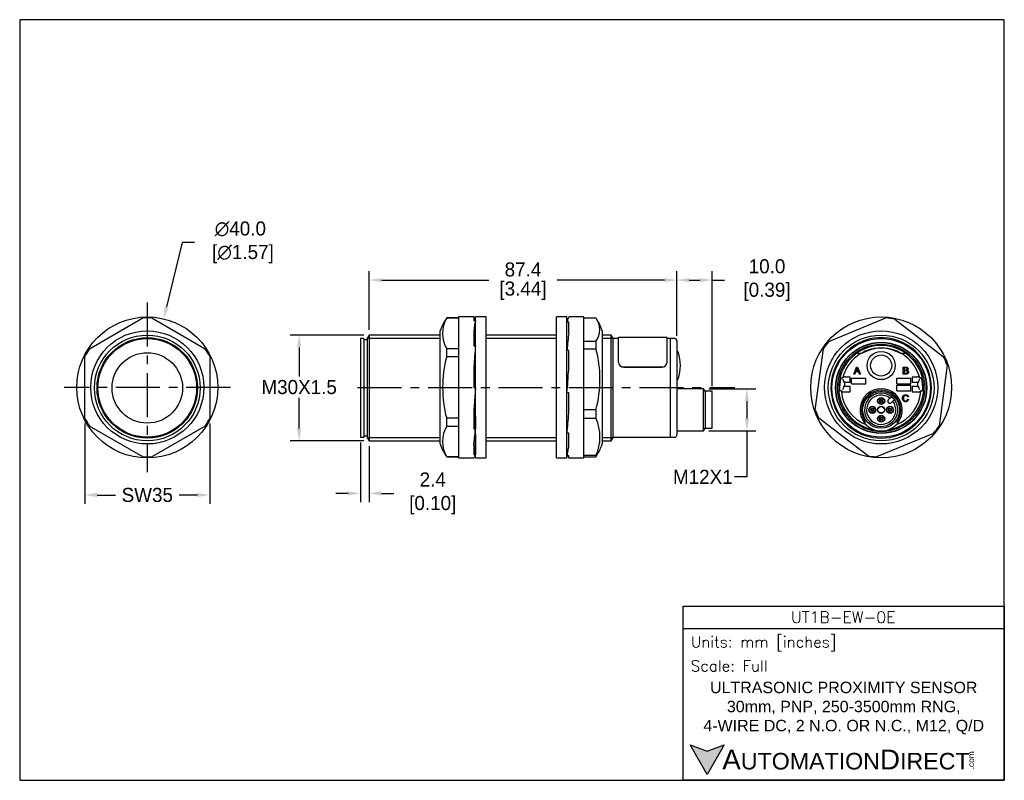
# Model space of a CAD drawing. Header units: inches. Extents: x 512 to 791, y 76 to 291.
import ezdxf

# ---------------------------------------------------------------- set-up
doc = ezdxf.new("R2010")
doc.units = ezdxf.units.IN
doc.header["$LTSCALE"] = 10
doc.header["$MEASUREMENT"] = 0
doc.linetypes.add('CENTER', pattern=[2, 1.25, -0.25, 0.25, -0.25])
for name, color, linetype in [('center', 40, 'CENTER'), ('DIM', 140, 'Continuous'), ('Text', 140, 'Continuous')]:
    doc.layers.add(name, color=color, linetype=linetype)
doc.styles.add('\\M+2ABAC\\M+2A6A11', font='txt')
doc.styles.add('ROMANS', font='romans.shx')
doc.dimstyles.get("Standard").update_dxf_attribs({"dimtxt": 4, "dimasz": 3.5, "dimexe": 2.5, "dimexo": 1.5, "dimgap": 1, "dimtad": 0, "dimtih": 1, "dimtoh": 1, "dimdec": 1, "dimzin": 0, "dimdsep": 46, "dimtxsty": 'Standard', "dimcen": 0, "dimadec": 0, "dimazin": 0, "dimtfac": 1, "dimtdec": 1, "dimtofl": 0, "dimtmove": 0, "dimatfit": 3, "dimfxl": 0, "dimtolj": 1, "dimtzin": 0, "dimarcsym": 0})

# ---------------------------------------------------------------- blocks, each defined once
blk = doc.blocks.new('*D0')
at = {"layer": 'Defpoints', "color": 0}
for p in [(610.77, 201.92), (590.94, 171.92), (610.77, 171.92)]:
    blk.add_point(p, dxfattribs=at)
at = {"layer": 'DIM', "color": 0, "lineweight": -2}
for p, q in [((609.27, 201.92), (588.44, 201.92)), ((590.94, 198.42), (590.94, 190.14)), ((590.94, 175.42), (590.94, 184.14)), ((609.27, 171.92), (588.44, 171.92))]:
    blk.add_line(p, q, dxfattribs=at)
at = {"layer": 'DIM', "color": 0}
for points in [[(590.35, 198.42), (591.52, 198.42), (590.94, 201.92)], [(590.35, 175.42), (591.52, 175.42), (590.94, 171.92)]]:
    blk.add_solid(points, dxfattribs=at)
at = {"layer": 'DIM', "color": 0, "insert": (590.94, 187.14), "char_height": 4, "attachment_point": 5}
blk.add_mtext('\\A1;M30X1.5', dxfattribs=at)
blk = doc.blocks.new('*D1')
at = {"layer": 'Defpoints', "color": 0}
for p in [(530.13, 178.33), (565.56, 178.33), (565.56, 156.52)]:
    blk.add_point(p, dxfattribs=at)
at = {"layer": 'DIM', "color": 0, "lineweight": -2}
for p, q in [((530.13, 176.83), (530.13, 154.02)), ((565.56, 176.83), (565.56, 154.02)), ((533.63, 156.52), (538.85, 156.52)), ((562.06, 156.52), (556.85, 156.52))]:
    blk.add_line(p, q, dxfattribs=at)
at = {"layer": 'DIM', "color": 0}
for points in [[(533.63, 157.11), (533.63, 155.94), (530.13, 156.52)], [(562.06, 157.11), (562.06, 155.94), (565.56, 156.52)]]:
    blk.add_solid(points, dxfattribs=at)
at = {"layer": 'DIM', "color": 0, "insert": (547.85, 156.52), "char_height": 4, "attachment_point": 5}
blk.add_mtext('\\A1;SW35', dxfattribs=at)
blk = doc.blocks.new('*D2')
at = {"layer": 'Defpoints', "color": 0}
for p in [(552.52, 206.51), (543.17, 167.62)]:
    blk.add_point(p, dxfattribs=at)
at = {"layer": 'DIM', "color": 0, "lineweight": -2}
for p, q in [((557.75, 228.23), (553.34, 209.91)), ((561.25, 228.23), (557.75, 228.23))]:
    blk.add_line(p, q, dxfattribs=at)
at = {"layer": 'DIM', "color": 0}
blk.add_solid([(552.78, 210.05), (553.91, 209.77), (552.52, 206.51)], dxfattribs=at)
at = {"layer": 'DIM', "color": 0, "insert": (574.25, 228.23), "char_height": 4, "attachment_point": 5}
blk.add_mtext('\\A1;∅40.0\\P [∅1.57]', dxfattribs=at)
blk = doc.blocks.new('*D3')
at = {"layer": 'Defpoints', "color": 0}
for p in [(608.34, 172.92), (610.77, 171.92), (610.77, 156.98)]:
    blk.add_point(p, dxfattribs=at)
at = {"layer": 'DIM', "color": 0, "lineweight": -2}
for p, q in [((608.34, 171.42), (608.34, 154.48)), ((610.77, 170.42), (610.77, 154.48)), ((604.84, 156.98), (601.34, 156.98)), ((614.27, 156.98), (617.77, 156.98))]:
    blk.add_line(p, q, dxfattribs=at)
at = {"layer": 'DIM', "color": 0}
for points in [[(604.84, 157.56), (604.84, 156.39), (608.34, 156.98)], [(614.27, 157.56), (614.27, 156.39), (610.77, 156.98)]]:
    blk.add_solid(points, dxfattribs=at)
at = {"layer": 'DIM', "color": 0, "insert": (628.11, 156.98), "char_height": 4, "attachment_point": 5}
blk.add_mtext('\\A1; 2.4\\P [0.10]', dxfattribs=at)
blk = doc.blocks.new('*D4')
at = {"layer": 'Defpoints', "color": 0}
for p in [(698.14, 217.52), (610.77, 201.92), (698.14, 200.22)]:
    blk.add_point(p, dxfattribs=at)
at = {"layer": 'DIM', "color": 0, "lineweight": -2}
for p, q in [((610.77, 203.42), (610.77, 220.02)), ((698.14, 201.72), (698.14, 220.02)), ((614.27, 217.52), (644.79, 217.52)), ((694.64, 217.52), (664.12, 217.52))]:
    blk.add_line(p, q, dxfattribs=at)
at = {"layer": 'DIM', "color": 0}
for points in [[(614.27, 218.11), (614.27, 216.94), (610.77, 217.52)], [(694.64, 218.11), (694.64, 216.94), (698.14, 217.52)]]:
    blk.add_solid(points, dxfattribs=at)
at = {"layer": 'DIM', "color": 0, "char_height": 4, "attachment_point": 5}
for s, insert in [('\\A1;87.4', (654.46, 220.52)), ('\\A1;[3.44]', (654.46, 214.52))]:
    blk.add_mtext(s, dxfattribs=dict(at, insert=insert))
blk = doc.blocks.new('*D5')
at = {"layer": 'Defpoints', "color": 0}
for p in [(708.14, 217.52), (698.14, 200.22), (708.14, 185.95)]:
    blk.add_point(p, dxfattribs=at)
at = {"layer": 'DIM', "color": 0, "lineweight": -2}
for p, q in [((698.14, 201.72), (698.14, 220.02)), ((708.14, 187.45), (708.14, 220.02)), ((701.64, 217.52), (704.64, 217.52)), ((708.14, 217.52), (711.64, 217.52))]:
    blk.add_line(p, q, dxfattribs=at)
at = {"layer": 'DIM', "color": 0}
for points in [[(701.64, 218.11), (701.64, 216.94), (698.14, 217.52)], [(704.64, 218.11), (704.64, 216.94), (708.14, 217.52)]]:
    blk.add_solid(points, dxfattribs=at)
at = {"layer": 'DIM', "color": 0, "insert": (722.97, 217.52), "char_height": 4, "attachment_point": 5}
blk.add_mtext('\\A1; 10.0\\P [0.39]', dxfattribs=at)
blk = doc.blocks.new('*D6')
at = {"layer": 'Defpoints', "color": 0}
for p in [(705.71, 186.7), (705.71, 174.7), (718, 174.7)]:
    blk.add_point(p, dxfattribs=at)
at = {"layer": 'DIM', "color": 0, "lineweight": -2}
for p, q in [((707.21, 186.7), (720.5, 186.7)), ((718, 183.2), (718, 178.2)), ((707.21, 174.7), (720.5, 174.7)), ((718, 174.7), (718, 161.67)), ((718, 161.67), (714.5, 161.67))]:
    blk.add_line(p, q, dxfattribs=at)
at = {"layer": 'DIM', "color": 0}
for points in [[(717.41, 183.2), (718.58, 183.2), (718, 186.7)], [(717.41, 178.2), (718.58, 178.2), (718, 174.7)]]:
    blk.add_solid(points, dxfattribs=at)
at = {"layer": 'DIM', "color": 0, "insert": (705.5, 161.67), "char_height": 4, "attachment_point": 5}
blk.add_mtext('\\A1;M12X1', dxfattribs=at)

msp = doc.modelspace()

# ---------------------------------------------------------------- hatches: boundary and pattern name
at = {"layer": 'Text'}
msp.add_hatch(color=256, dxfattribs=at).paths.add_polyline_path([(711.57, 85.61), (706.72, 83.84), (701.87, 85.61), (706.72, 77.21)])

# ---------------------------------------------------------------- linework, layer by layer
for p, q in [((531.43, 198.04), (546.55, 206.77)), ((549.14, 206.77), (564.27, 198.04)), ((632.81, 206.81), (632.81, 206.77)), ((636.2, 206.81), (632.81, 206.81)), ((632.81, 206.77), (636.2, 206.77)), ((636.2, 207.06), (636.2, 167.06)), ((640.53, 207.06), (636.2, 207.06)), ((640.5, 207.06), (640.5, 206.08)), ((641, 167.06), (641, 207.06)), ((644, 207.06), (641, 207.06)), ((644, 167.06), (644, 207.06)), ((663.95, 167.06), (663.95, 207.06)), ((666.95, 207.06), (663.95, 207.06)), ((666.95, 167.06), (666.95, 207.06)), ((667.45, 207.06), (667.45, 207.03)), ((671.75, 207.06), (667.45, 207.06)), ((671.75, 167.06), (671.75, 207.06)), ((671.75, 206.77), (675.15, 206.77)), ((741.27, 200.1), (757.41, 206.77)), ((640.5, 206.08), (641, 206.08)), ((667.19, 206.5), (666.95, 206.5)), ((666.95, 200.09), (666.95, 205.55)), ((667.45, 205.55), (666.95, 205.55)), ((667.45, 202.53), (667.45, 205.55)), ((759.98, 206.43), (773.82, 195.78)), ((610.77, 201.92), (610.34, 201.17)), ((610.77, 201.92), (610.77, 171.92)), ((631, 201.92), (610.77, 201.92)), ((631, 171.01), (631, 203.11)), ((640.5, 203.01), (640.5, 198.82)), ((663.95, 201.92), (644, 201.92)), ((676.95, 203.11), (676.95, 171.01)), ((679.51, 201.92), (676.95, 201.92)), ((679.51, 171.92), (679.51, 201.92)), ((679.94, 201.17), (679.51, 201.92)), ((681.54, 194.19), (681.54, 201.22)), ((695.34, 201.22), (681.54, 201.22)), ((695.34, 194.19), (695.34, 201.22)), ((608.34, 200.92), (608.34, 172.92)), ((609.34, 200.92), (608.34, 200.92)), ((609.34, 200.92), (609.34, 172.92)), ((610.34, 200.52), (609.34, 200.52)), ((610.34, 172.67), (610.34, 201.17)), ((610.34, 201), (631, 201)), ((640.5, 198.82), (641, 198.82)), ((644, 201), (663.95, 201)), ((675.15, 200.1), (671.75, 200.1)), ((675.15, 200.1), (675.15, 198.05)), ((676.95, 201), (679.94, 201)), ((679.94, 201.17), (679.94, 172.67)), ((681.54, 200.92), (679.94, 200.92)), ((696.34, 200.92), (695.34, 200.92)), ((696.34, 172.92), (696.34, 200.92)), ((696.34, 172.92), (696.34, 200.92)), ((697.44, 200.92), (696.34, 200.92)), ((698.14, 200.22), (698.14, 173.62)), ((530.13, 178.33), (530.13, 195.79)), ((565.56, 195.79), (565.56, 178.33)), ((636.2, 198.04), (632.81, 198.04)), ((632.81, 195.79), (632.81, 198.04)), ((632.81, 195.79), (636.2, 195.79)), ((666.95, 194.44), (666.95, 197.53)), ((667.45, 197.53), (666.95, 197.53)), ((667.45, 192.13), (667.45, 197.53)), ((671.75, 198.05), (675.15, 198.05)), ((698.22, 197.27), (698.14, 197.27)), ((737.39, 180.73), (739.69, 198.05)), ((748.58, 196.77), (750.7, 196.77)), ((761.5, 196.77), (763.63, 196.77)), ((640.5, 192.87), (640.5, 187.06)), ((681.54, 194.19), (681.54, 194.19)), ((683.04, 192.86), (693.84, 192.86)), ((683.04, 192.85), (693.84, 192.85)), ((695.34, 194.19), (695.34, 194.19)), ((748.35, 190.85), (749.11, 192.85)), ((749.11, 192.85), (749.4, 192.85)), ((749.4, 192.85), (750.21, 190.85)), ((762.37, 190.85), (762.37, 192.85)), ((774.81, 193.39), (772.52, 176.08)), ((747.3, 190.01), (746, 190.01)), ((747.3, 188.52), (747.3, 190.01)), ((748.63, 190.85), (748.35, 190.85)), ((748.84, 191.46), (748.63, 190.85)), ((749.68, 191.46), (748.84, 191.46)), ((748.92, 191.67), (749.6, 191.67)), ((749.91, 190.85), (749.68, 191.46)), ((750.21, 190.85), (749.91, 190.85)), ((762.63, 192.62), (762.63, 192.01)), ((762.63, 191.78), (762.63, 191.09)), ((766.2, 190.01), (764.9, 190.01)), ((764.9, 190.01), (764.9, 188.52)), ((698.14, 189.27), (698.22, 189.27)), ((744.88, 189.75), (745.14, 189.75)), ((745.3, 189.2), (745.11, 189.38)), ((745.31, 189.17), (745.37, 188.52)), ((745.37, 187.32), (745.31, 186.66)), ((745.8, 188.52), (745.37, 188.52)), ((745.8, 187.32), (745.37, 187.32)), ((745.8, 187.32), (745.8, 188.52)), ((745.8, 188.52), (747.3, 188.52)), ((747.3, 187.32), (745.8, 187.32)), ((747.3, 185.82), (747.3, 187.32)), ((747.71, 189.72), (751.71, 189.72)), ((747.71, 188.12), (747.71, 189.72)), ((747.71, 188.12), (751.71, 188.12)), ((751.71, 188.12), (751.71, 189.72)), ((760.51, 188.12), (760.51, 189.72)), ((760.51, 189.72), (764.51, 189.72)), ((760.51, 188.12), (764.51, 188.12)), ((760.51, 187.72), (764.51, 187.72)), ((760.51, 186.12), (760.51, 187.72)), ((764.51, 188.12), (764.51, 189.72)), ((764.51, 186.12), (764.51, 187.72)), ((764.9, 188.52), (766.4, 188.52)), ((766.4, 187.32), (764.9, 187.32)), ((764.9, 187.32), (764.9, 185.82)), ((766.4, 188.52), (766.4, 187.32)), ((766.4, 188.52), (766.83, 188.52)), ((766.4, 187.32), (766.83, 187.32)), ((766.83, 188.52), (766.9, 189.17)), ((766.9, 186.66), (766.83, 187.32)), ((767.1, 189.38), (766.91, 189.2)), ((767.06, 189.75), (767.32, 189.75)), ((641, 187.06), (640.5, 180.51)), ((640.5, 187.06), (641, 187.06)), ((667.45, 185.51), (666.95, 185.51)), ((667.45, 179.79), (667.45, 185.51)), ((705.71, 186.7), (698.14, 186.7)), ((705.71, 174.7), (705.71, 186.7)), ((706.14, 185.95), (705.71, 186.7)), ((706.14, 185.95), (706.14, 175.45)), ((708.14, 185.95), (706.14, 185.95)), ((708.14, 175.45), (708.14, 185.95)), ((744.81, 186.09), (744.61, 186.09)), ((745.11, 186.45), (745.3, 186.64)), ((745.6, 185.82), (747.3, 185.82)), ((758.58, 184.02), (758.99, 184.43)), ((760.51, 186.12), (764.51, 186.12)), ((763.85, 184.42), (763.59, 184.36)), ((764.9, 185.82), (766.61, 185.82)), ((766.91, 186.64), (767.1, 186.45)), ((767.59, 186.09), (767.39, 186.09)), ((758.13, 183.58), (758.58, 184.02)), ((759.43, 183.18), (758.98, 182.73)), ((759.84, 183.59), (759.43, 183.18)), ((763.62, 183.69), (763.88, 183.63)), ((640.5, 180.51), (640.5, 175.31)), ((675.15, 180.73), (671.75, 180.73)), ((675.15, 180.73), (675.15, 178.34)), ((546.55, 167.35), (531.43, 176.09)), ((564.27, 176.09), (549.14, 167.35)), ((636.2, 178.33), (632.81, 178.33)), ((632.81, 176.09), (632.81, 178.33)), ((632.81, 176.09), (636.2, 176.09)), ((641, 178.77), (641, 175.31)), ((671.75, 178.34), (675.15, 178.34)), ((752.23, 167.7), (738.38, 178.34)), ((751.58, 177.44), (751.57, 177.45)), ((760.63, 177.45), (760.63, 177.44)), ((609.34, 173.32), (610.34, 173.32)), ((640.5, 175.31), (641, 175.31)), ((641, 173.65), (641, 168.04)), ((667.45, 174.09), (666.95, 174.09)), ((667.45, 170.23), (667.45, 174.09)), ((698.14, 174.7), (705.71, 174.7)), ((705.71, 174.7), (706.14, 175.45)), ((706.14, 175.45), (708.14, 175.45)), ((770.94, 174.02), (754.8, 167.35)), ((608.34, 172.92), (609.34, 172.92)), ((610.34, 172.84), (631, 172.84)), ((610.34, 172.67), (610.77, 171.92)), ((610.77, 171.92), (631, 171.92)), ((640.5, 170.65), (640.5, 168.04)), ((644, 172.84), (663.95, 172.84)), ((644, 171.92), (663.95, 171.92)), ((676.95, 172.84), (679.94, 172.84)), ((676.95, 171.92), (679.51, 171.92)), ((679.51, 171.92), (679.94, 172.67)), ((679.94, 172.92), (696.34, 172.92)), ((696.34, 172.92), (697.44, 172.92)), ((640.5, 168.04), (641, 168.04)), ((675.15, 167.7), (671.75, 167.7)), ((675.15, 167.7), (675.15, 167.35)), ((636.2, 167.35), (632.81, 167.35)), ((632.81, 167.31), (632.81, 167.35)), ((632.81, 167.31), (636.2, 167.31)), ((636.2, 167.06), (640.53, 167.06)), ((641, 167.06), (644, 167.06)), ((663.95, 167.06), (666.95, 167.06)), ((667.45, 167.62), (666.95, 167.62)), ((667.45, 167.06), (667.45, 167.62)), ((667.45, 167.06), (671.75, 167.06)), ((671.75, 167.35), (675.15, 167.35))]:
    msp.add_line(p, q)
for centre, radius in [((547.85, 187.06), 20), ((756.1, 187.06), 20), ((547.85, 187.06), 16.05), ((547.85, 186.92), 15), ((756.1, 187.06), 16.05), ((756.1, 186.92), 15), ((547.85, 186.92), 14.25), ((547.85, 186.92), 14), ((756.1, 186.92), 14), ((756.1, 186.92), 12.93), ((756.1, 186.92), 12.85), ((756.1, 186.92), 12.4), ((547.85, 186.92), 10), ((547.85, 186.92), 10), ((756.1, 193.27), 4), ((756.1, 193.27), 3), ((756.1, 180.7), 5.25), ((753.6, 180.7), 1), ((756.1, 183.2), 1), ((756.1, 180.7), 1), ((756.1, 183.2), 0.9), ((756.1, 183.2), 0.5), ((756.1, 183.2), 0.3), ((758.6, 180.7), 1), ((753.6, 180.7), 0.9), ((753.6, 180.7), 0.5), ((753.6, 180.7), 0.3), ((756.1, 178.2), 1), ((756.1, 180.7), 0.9), ((756.1, 178.2), 0.9), ((758.6, 180.7), 0.9), ((758.6, 180.7), 0.5), ((758.6, 180.7), 0.3), ((756.1, 178.2), 0.5), ((756.1, 178.2), 0.3)]:
    msp.add_circle(centre, radius)
for centre, radius, start, end in [((547.85, 187.06), 19.75, 86.2376, 93.7624), ((645.26, 198.45), 15, 146.1276, 161.9136), ((640.54, 202.4), 8.88, 150.5609, 209.4391), ((670.87, 203.43), 5.42, 322.0339, 37.9661), ((756.1, 187.06), 19.75, 78.6859, 86.2107), ((662.69, 198.45), 15, 18.0864, 31.2385), ((697.44, 200.22), 0.7, 0, 90), ((756.1, 187.06), 19.75, 138.6859, 146.2107), ((756.1, 186.92), 12.05, 279.3955, 260.6045), ((756.1, 186.92), 14.25, 41.1662, 133.3867), ((547.85, 187.06), 19.75, 146.2376, 153.7624), ((547.85, 187.06), 19.75, 26.2376, 33.7624), ((643.06, 189.39), 33.24, 344.9041, 15.0959), ((698.22, 196.97), 0.3, 18.4356, 90), ((687.13, 193.27), 12, 341.5644, 18.4356), ((756.1, 186.92), 14.25, 133.3867, 0), ((756.1, 186.92), 11.32, 15.5398, 164.4602), ((756.1, 186.92), 11.26, 61.0459, 118.9541), ((756.1, 186.92), 11.24, 61.2882, 118.7118), ((756.1, 186.92), 14.25, 0, 41.1662), ((756.1, 187.06), 19.75, 18.6859, 26.2107), ((682.97, 194.29), 1.44, 184.0686, 272.5612), ((682.97, 194.29), 1.43, 183.8659, 272.7628), ((693.91, 194.29), 1.43, 267.237, 356.1332), ((693.9, 194.3), 1.44, 267.4389, 355.9323), ((762.29, 167.62), 27.99, 126.8949, 127.7613), ((745.88, 181.63), 8.39, 89.1457, 92.7283), ((766.32, 181.62), 8.4, 87.2733, 90.8526), ((749.73, 167.37), 28.3, 52.2434, 53.1004), ((698.22, 189.57), 0.3, 270, 341.5644), ((756.1, 186.92), 11.8, 167.2841, 182.6484), ((744.88, 189.45), 0.3, 90.0114, 167.2916), ((744.88, 189.42), 0.3, 89.9961, 167.4256), ((740.72, 191.12), 4.63, 342.755, 345.3284), ((771.49, 191.12), 4.64, 194.6733, 197.2434), ((767.32, 189.45), 0.3, 12.7084, 89.9886), ((767.33, 189.42), 0.3, 12.5744, 90.0039), ((756.1, 186.92), 11.8, 357.3516, 12.7159), ((744.61, 186.41), 0.3, 182.5105, 270.0019), ((744.61, 186.39), 0.3, 182.6389, 269.9895), ((765.6, 208.46), 30.54, 227.1064, 227.8186), ((740.71, 185.57), 4.13, 4.3062, 7.0927), ((756.1, 186.92), 11.32, 185.2302, 248.2295), ((745.48, 193.43), 7.61, 267.1292, 270.9189), ((756.1, 180.7), 6, 321.6238, 218.2986), ((756.1, 180.7), 5.58, 328.3487, 211.6513), ((756.1, 180.7), 4.73, 52.2954, 37.7046), ((756.1, 180.7), 4.15, 53.3129, 36.6871), ((756.1, 180.7), 4.73, 48.6403, 52.2954), ((756.1, 186.92), 11.32, 291.7705, 354.7698), ((766.73, 193.42), 7.61, 269.0793, 272.8726), ((746.6, 208.46), 30.54, 312.1814, 312.8936), ((771.49, 185.58), 4.13, 172.9055, 175.6956), ((767.59, 186.41), 0.3, 269.9981, 357.4895), ((767.59, 186.39), 0.3, 270.0104, 357.3611), ((758.56, 183.15), 0.6, 135, 315), ((756.1, 180.7), 4.73, 41.3597, 48.6403), ((756.1, 180.7), 4.73, 37.7046, 41.3597), ((756.1, 187.06), 19.75, 198.6859, 206.2107), ((547.85, 187.06), 19.75, 206.2376, 213.7624), ((547.85, 187.06), 19.75, 326.2376, 333.7624), ((640.54, 171.72), 8.88, 150.5609, 209.4391), ((663.38, 173.02), 12.92, 335.6752, 24.3248), ((756.1, 186.92), 11.07, 243.7093, 245.3734), ((756.1, 180.7), 5.57, 211.6513, 215.6684), ((756.1, 180.7), 6, 219.78, 320.22), ((756.1, 180.7), 5.57, 324.3316, 328.3487), ((756.1, 186.92), 11.07, 294.6266, 296.2907), ((756.1, 187.06), 19.75, 318.6859, 326.2107), ((697.44, 173.62), 0.7, 270, 0), ((645.26, 175.67), 15, 198.0864, 213.8724), ((662.69, 175.67), 15, 328.7608, 341.9136), ((670.87, 170.69), 5.42, 322.0339, 328.9681), ((756.1, 187.06), 19.75, 258.6859, 266.2107), ((547.85, 187.06), 19.75, 266.2376, 273.7624)]:
    msp.add_arc(centre, radius, start, end)
for centre, major_axis, ratio, start_param, end_param in [((641, 187.06), (0.47, -20), 0.072512, 2.825715, 3.159599), ((666.95, 187.06), (0.59, 20), 0.070445, 0.059975, 0.393859), ((641, 187.06), (0.47, 20), 0.072512, 0.315878, 0.649762), ((666.95, 187.06), (1.3, 20), 0.03975, 0.688819, 1.022703), ((641, 187.06), (1.24, 20), 0.044669, 0.94524, 1.279124), ((666.95, 187.06), (-1.52, -20), 0.005883, 1.493607, 1.827491), ((745.11, 189.17), (0.2, 0), 0.36397, 0.034907, 0.349066), ((767.1, 189.17), (-0.2, 0), 0.36397, 5.934119, 6.248279), ((745.11, 186.66), (0.2, 0), 0.36397, 5.934119, 6.248279), ((767.1, 186.66), (-0.2, 0), 0.36397, 0.034907, 0.349066), ((666.95, 187.06), (-1.16, -20), 0.049325, 0.867711, 1.201595), ((751.33, 177.27), (0.244, 0.175), 0.99931, 3.630648, 6.283185), ((641, 187.06), (-1.24, -20), 0.044669, 0.611356, 0.94524), ((641, 187.06), (0.47, 20), 0.072512, 3.143311, 3.45747), ((666.95, 187.06), (-0.36, -20), 0.074138, 0.237855, 0.571739), ((666.95, 187.06), (0.59, -20), 0.070445, -0.238584, -0.059975)]:
    msp.add_ellipse(centre, major_axis=major_axis, ratio=ratio, start_param=start_param, end_param=end_param)
for points, knots in [([(632.81, 195.79), (631.96, 192.95), (631.66, 190.02), (631.66, 184.1), (631.96, 181.18), (632.81, 178.33)], [0, 0, 0, 0, 0.5, 0.5, 1, 1, 1, 1]), ([(762.37, 192.85), (762.62, 192.85), (762.87, 192.85), (763.12, 192.85), (763.27, 192.85), (763.39, 192.83), (763.48, 192.79), (763.58, 192.75), (763.65, 192.69), (763.7, 192.6), (763.75, 192.52), (763.78, 192.43), (763.78, 192.26), (763.75, 192.18), (763.71, 192.1), (763.66, 192.02), (763.59, 191.96), (763.5, 191.92)], [0, 0, 0, 0, 0.336059, 0.336059, 0.336059, 0.503806, 0.503806, 0.503806, 0.634822, 0.634822, 0.634822, 0.758729, 0.758729, 0.873657, 0.873657, 0.873657, 1, 1, 1, 1]), ([(749.25, 192.65), (749.22, 192.51), (749.18, 192.39), (749.14, 192.26), (749.07, 192.06), (748.99, 191.87), (748.92, 191.67)], [0, 0, 0, 0, 0.389798, 0.389798, 0.389798, 1, 1, 1, 1]), ([(749.6, 191.67), (749.53, 191.86), (749.46, 192.04), (749.39, 192.23), (749.33, 192.4), (749.28, 192.53), (749.25, 192.65)], [0, 0, 0, 0, 0.571862, 0.571862, 0.571862, 1, 1, 1, 1]), ([(763.5, 191.92), (763.62, 191.88), (763.71, 191.82), (763.78, 191.74), (763.84, 191.65), (763.88, 191.55), (763.88, 191.34), (763.86, 191.25), (763.82, 191.17), (763.78, 191.09), (763.73, 191.03), (763.61, 190.94), (763.54, 190.91), (763.45, 190.88), (763.36, 190.86), (763.26, 190.85), (763.13, 190.85), (762.88, 190.85), (762.62, 190.85), (762.37, 190.85)], [0, 0, 0, 0, 0.135074, 0.135074, 0.135074, 0.266374, 0.266374, 0.373528, 0.373528, 0.373528, 0.46965, 0.46965, 0.565772, 0.565772, 0.565772, 0.695519, 0.695519, 0.695519, 1, 1, 1, 1]), ([(762.63, 192.01), (762.78, 192.01), (762.92, 192.01), (763.06, 192.01), (763.18, 192.01), (763.27, 192.02), (763.32, 192.03), (763.38, 192.05), (763.43, 192.09), (763.47, 192.13), (763.5, 192.18), (763.52, 192.24), (763.52, 192.38), (763.5, 192.43), (763.47, 192.49), (763.44, 192.54), (763.4, 192.57), (763.34, 192.59), (763.28, 192.61), (763.18, 192.62), (763.03, 192.62), (762.9, 192.62), (762.77, 192.62), (762.63, 192.62)], [0, 0, 0, 0, 0.203254, 0.203254, 0.203254, 0.323292, 0.323292, 0.323292, 0.410417, 0.410417, 0.410417, 0.500173, 0.500173, 0.584849, 0.584849, 0.584849, 0.667734, 0.667734, 0.667734, 0.811811, 0.811811, 0.811811, 1, 1, 1, 1]), ([(762.63, 191.09), (762.8, 191.09), (762.96, 191.09), (763.13, 191.09), (763.22, 191.09), (763.28, 191.09), (763.31, 191.1), (763.37, 191.11), (763.42, 191.12), (763.46, 191.15), (763.5, 191.18), (763.54, 191.21), (763.59, 191.31), (763.6, 191.37), (763.6, 191.51), (763.59, 191.57), (763.55, 191.63), (763.51, 191.68), (763.45, 191.72), (763.32, 191.77), (763.22, 191.78), (763.09, 191.78), (762.94, 191.78), (762.79, 191.78), (762.63, 191.78)], [0, 0, 0, 0, 0.213184, 0.213184, 0.213184, 0.290326, 0.290326, 0.290326, 0.360314, 0.360314, 0.360314, 0.43268, 0.43268, 0.505046, 0.505046, 0.589473, 0.589473, 0.589473, 0.69581, 0.69581, 0.802147, 0.802147, 0.802147, 1, 1, 1, 1]), ([(763.88, 183.63), (763.82, 183.42), (763.73, 183.26), (763.45, 183.04), (763.28, 182.98), (762.87, 182.98), (762.7, 183.02), (762.57, 183.11), (762.44, 183.19), (762.34, 183.32), (762.27, 183.48), (762.2, 183.64), (762.17, 183.81), (762.17, 184.2), (762.21, 184.37), (762.28, 184.52), (762.36, 184.67), (762.47, 184.79), (762.61, 184.86), (762.75, 184.94), (762.91, 184.98), (763.28, 184.98), (763.44, 184.93), (763.57, 184.83), (763.7, 184.73), (763.79, 184.6), (763.85, 184.42)], [0, 0, 0, 0, 0.104376, 0.104376, 0.208752, 0.208752, 0.317142, 0.317142, 0.317142, 0.409738, 0.409738, 0.409738, 0.508627, 0.508627, 0.616505, 0.616505, 0.616505, 0.708763, 0.708763, 0.708763, 0.799096, 0.799096, 0.902432, 0.902432, 0.902432, 1, 1, 1, 1]), ([(763.59, 184.36), (763.55, 184.5), (763.49, 184.6), (763.4, 184.67), (763.31, 184.73), (763.21, 184.76), (762.93, 184.76), (762.8, 184.73), (762.7, 184.66), (762.6, 184.59), (762.53, 184.49), (762.49, 184.37), (762.45, 184.25), (762.43, 184.12), (762.43, 183.83), (762.46, 183.69), (762.5, 183.57), (762.55, 183.44), (762.63, 183.35), (762.73, 183.29), (762.83, 183.23), (762.94, 183.2), (763.2, 183.2), (763.32, 183.24), (763.52, 183.41), (763.59, 183.53), (763.62, 183.69)], [0, 0, 0, 0, 0.096945, 0.096945, 0.096945, 0.187413, 0.187413, 0.290421, 0.290421, 0.290421, 0.385578, 0.385578, 0.385578, 0.479008, 0.479008, 0.599806, 0.599806, 0.599806, 0.694434, 0.694434, 0.694434, 0.783273, 0.783273, 0.891636, 0.891636, 1, 1, 1, 1]), ([(760.63, 177.44), (760.59, 177.39), (760.57, 177.32), (760.57, 177.19), (760.6, 177.12), (760.68, 177.02), (760.74, 176.98), (760.87, 176.96), (760.94, 176.97), (761, 177)], [0, 0, 0, 0, 0.25, 0.25, 0.5, 0.5, 0.75, 0.75, 1, 1, 1, 1])]:
    msp.add_open_spline(points, degree=3, knots=knots)
at = {"layer": 'center'}
for p, q in [((547.85, 211.13), (547.85, 162.99)), ((571.42, 187.06), (524.28, 187.06)), ((607.51, 187.06), (714.53, 187.06))]:
    msp.add_line(p, q, dxfattribs=at)
at = {"layer": 'Defpoints'}
msp.add_lwpolyline([(791.04, 291.44), (511.64, 291.44), (511.64, 75.54), (791.04, 75.54)], close=True, dxfattribs=at)
at = {"layer": 'Text'}
msp.add_line((699.93, 118.66), (791.04, 118.66), dxfattribs=at)
for points in [[(699.93, 75.54), (699.93, 124.94), (791.04, 124.94), (791.04, 75.54)], [(711.57, 85.61), (706.72, 77.21), (701.87, 85.61), (706.72, 83.84)]]:
    msp.add_lwpolyline(points, close=True, dxfattribs=at)

# ---------------------------------------------------------------- texts
at = {"layer": 'Text', "linetype": 'Continuous', "insert": (745.34, 121.84), "char_height": 3.248, "width": 61.1425, "attachment_point": 5, "style": 'ROMANS'}
msp.add_mtext('UT1B-EW-0E', dxfattribs=at)
at = {"layer": 'Text', "attachment_point": 4}
for s, insert, char_height, width, style in [(' Units: mm [inches]', (699.93, 114.29), 3.1404, 91.118, 'ROMANS'), (' Scale: Full', (699.93, 108.01), 3.1404, 91.118, 'ROMANS'), ('{\\fArial|b0|i0|c0|p34;     \\H1.2x;A\\H0.8333x;UTOMATION\\H1.2x;D\\H0.8333x;IRECT}', (701.87, 81.41), 4.7106, 79.7962, '\\M+2ABAC\\M+2A6A11')]:
    msp.add_mtext(s, dxfattribs=dict(at, insert=insert, char_height=char_height, width=width, style=style))
at = {"layer": 'Text', "linetype": 'Continuous', "insert": (745.48, 96.04), "char_height": 3.2482, "width": 90.3508, "attachment_point": 5}
msp.add_mtext('{\\fArial|b0|i0|c0|p34;ULTRASONIC PROXIMITY SENSOR\\P30mm, PNP, 250-3500mm RNG, \\P4-WIRE DC, 2 N.O. OR N.C., M12, Q/D}', dxfattribs=at)
at = {"layer": 'Text', "insert": (780.77, 78.65), "char_height": 1.6958, "width": 5.0253, "attachment_point": 1, "rotation": 90, "style": '\\M+2ABAC\\M+2A6A11'}
msp.add_mtext('{\\fArial|b0|i0|c0|p34;.com}', dxfattribs=at)

# ---------------------------------------------------------------- dimensions: what is measured, and where the dimension line sits
at = {"layer": 'DIM'}
dim = msp.add_diameter_dim_2p(p1=(543.17, 167.62), p2=(552.52, 206.51), dimstyle='Standard', override={"dimpost": '\\X'}, dxfattribs=at)
dim.commit()
dim.dimension.update_dxf_attribs({"geometry": '*D2', "text_midpoint": (574.25, 228.23), "dimtype": 163})
for base, p1, p2, angle, text, picture, middle in [((708.14, 217.52), (698.14, 200.22), (708.14, 185.95), 180, ' <>', '*D5', (722.97, 217.52)), ((590.94, 171.92), (610.77, 201.92), (610.77, 171.92), 90, 'M30X1.5', '*D0', (590.94, 187.14)), ((718, 174.7), (705.71, 186.7), (705.71, 174.7), 90, 'M12X1', '*D6', (705.5, 161.67)), ((565.56, 156.52), (530.13, 178.33), (565.56, 178.33), 180, 'SW35', '*D1', (547.85, 156.52)), ((610.77, 156.98), (608.34, 172.92), (610.77, 171.92), 180, ' <>', '*D3', (628.11, 156.98))]:
    dim = msp.add_linear_dim(base=base, p1=p1, p2=p2, angle=angle, text=text, dimstyle='Standard', override={"dimpost": '\\X'}, dxfattribs=at)
    dim.commit()
    dim.dimension.update_dxf_attribs({"geometry": picture, "text_midpoint": middle, "dimtype": 160})
dim = msp.add_linear_dim(base=(698.14, 217.52), p1=(610.77, 201.92), p2=(698.14, 200.22), angle=180, dimstyle='Standard', override={"dimpost": '\\X'}, dxfattribs=at)
dim.commit()
dim.dimension.update_dxf_attribs({"geometry": '*D4', "text_midpoint": (654.46, 217.52)})

doc.saveas('drawing.dxf')
